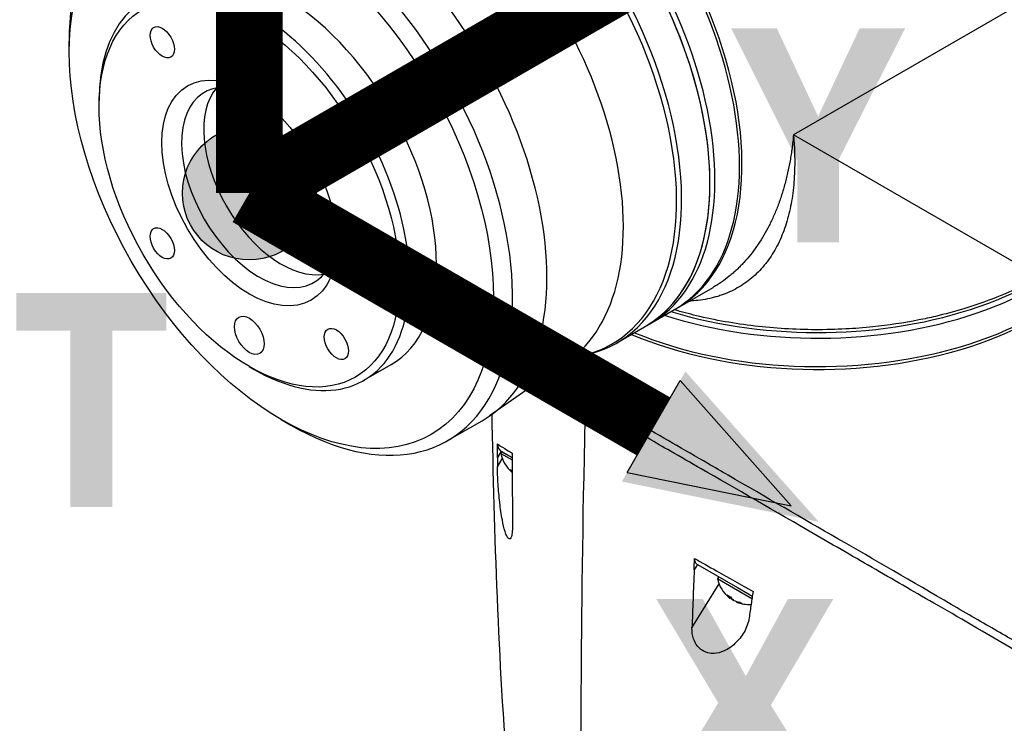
# Model space of a CAD drawing. Header units: millimetres. Extents: x 0 to 4378, y 0 to 2376.
# Tile 225 of 229: x 2525 to 2666, y 1866 to 1967. Entities that reach past the tile are written whole.
import ezdxf

# ---------------------------------------------------------------- set-up
doc = ezdxf.new("R2010")
doc.units = ezdxf.units.MM
doc.header["$LTSCALE"] = 0.2
for name, color, linetype in [('01_Object Line', 4, 'Continuous'), ('07_Special Line2', 76, 'Continuous'), ('12_Before Rev.Num.', 5, 'Continuous')]:
    doc.layers.add(name, color=color, linetype=linetype)
doc.layers.add('14_Mark', color=7, linetype='Continuous', true_color=0xe03c31)
doc.styles.add('Rainbow-5.0 Style', font='malgunsl.ttf')

# ---------------------------------------------------------------- blocks, each defined once
blk = doc.blocks.new('A$C34d99101')
for p, q in [((-79.3, 869.78), (-113.91, 849.79)), ((-217.87, 861.68), (-217.87, 863.26)), ((-213.58, 853.9), (-213.58, 854.71)), ((-78.67, 829.44), (-113.91, 849.79)), ((-130.62, 824.93), (-125.45, 827.91)), ((-125.45, 827.91), (-125.45, 827.91)), ((-139.28, 819.93), (-130.98, 824.72)), ((-175.56, 814.57), (-171.67, 816.82)), ((-146.35, 817.26), (-157.53, 809.46)), ((-144.61, 818.04), (-143.95, 818.18)), ((-192.01, 816.54), (-191.31, 816.13)), ((-143.93, 811.54), (-143.03, 812.35)), ((-187.42, 808.94), (-186.05, 808.15)), ((-163.55, 805.92), (-158.61, 808.77)), ((-155.86, 804.39), (-156.41, 803.5)), ((-155.76, 804.34), (-155.91, 804.08)), ((-155.91, 804.08), (-154.3, 803.15)), ((-155.76, 804.34), (-155.47, 804.17)), ((-156.41, 802.16), (-155.7, 803.31)), ((-127.71, 788.14), (-128.17, 787.39)), ((-127.71, 788.14), (-121.97, 784.83)), ((-126.27, 787.96), (-126.27, 787.96)), ((-126.2, 787.92), (-126.2, 787.92)), ((-125.62, 787.59), (-125.62, 787.59)), ((-124.65, 786.37), (-124.8, 786.11)), ((-124.8, 786.11), (-119.87, 783.27)), ((-122.66, 785.92), (-122.66, 785.92)), ((-128.48, 779.03), (-124.59, 785.35)), ((-121.97, 784.83), (-120.46, 783.96)), ((-120.05, 784.44), (-120.05, 784.44)), ((-122.93, 783.46), (-123.03, 783.28)), ((-122.65, 783.1), (-122.67, 783.07)), ((-120.46, 783.96), (-119.82, 783.59)), ((-122.12, 782.84), (-122.16, 782.78))]:
    blk.add_line(p, q)
for centre, start, end in [((-151.46, 804.88), 190.2393, 231.2982), ((-120.35, 786.92), 190.2393, 232.0145), ((-120.35, 786.92), 247.9855, 274.4285)]:
    blk.add_arc(centre, 4.52, start, end)
for centre, major_axis, ratio, start_param, end_param in [((-153.48, 863.69), (22.5, -38.97), 0.57735, 0, 3.141593), ((-157.72, 861.25), (-22.5, 38.97), 0.57735, 3.141593, 6.283185), ((-157.01, 861.65), (22.5, -38.97), 0.57735, 0, 3.141593), ((-157.72, 861.25), (22.5, -38.97), 0.57735, 0, 3.141593), ((-162.35, 858.57), (22.39, -38.78), 0.57735, 6.092564, 9.615399), ((-161.78, 858.9), (-22.5, 38.97), 0.57735, 2.950972, 6.473806), ((-153.12, 863.9), (22.5, -38.97), 0.57735, 6.275328, 8.628268), ((-181.11, 847.74), (22.5, -38.97), 0.57735, 0, 3.141593), ((-186.05, 844.89), (22.5, -38.97), 0.57735, 5.497787, 10.210176), ((-169.32, 854.55), (21.92, -37.96), 0.57735, 0.049466, 2.106626), ((-187.42, 844.1), (-15.75, 27.28), 0.57735, 3.141593, 6.283185), ((-191.31, 841.85), (-15.75, 27.28), 0.57735, 2.356194, 7.068583), ((-190.6, 842.26), (-7.88, 13.64), 0.57735, 5.55942, 10.148544), ((-187.42, 844.1), (7.88, -13.64), 0.57735, 3.345023, 6.079755), ((-110.49, 846.59), (45, 0), 0.57735, 4.203607, 6.283185), ((-110.49, 847.41), (45, 0), 0.57735, 4.226786, 6.283185), ((-110.49, 842.1), (45, 0), 0.57735, 4.078449, 6.291042), ((-110.49, 842.51), (45, 0), 0.57735, 4.089699, 6.283185), ((-120.19, 830.58), (2, 0), 0.57735, 0.275781, 0.275794), ((2297.05, 1388.85), (2115.74, 1665.62), 0.73313, 2.577115, 2.578242), ((-123.01, 1035.45), (18.61, 309.58), 0.034154, 2.393618, 2.81451), ((-151.72, 805.03), (-2.25, -3.9), 0.57735, 5.955485, 6.130063), ((-152.19, 805.3), (-2.14, -3.71), 0.816497, 6.1984, 6.295733), ((-144.56, 937.39), (6.03, 199.3), 0.03852, 2.315592, 2.375727), ((-112.23, 920.4), (-14.92, -195.92), 0.040268, 5.461749, 5.521548), ((-120.6, 787.07), (-2.25, -3.9), 0.57735, 5.955485, 6.202632), ((-121.07, 787.34), (-2.14, -3.71), 0.816497, 6.1984, 6.367971), ((-120.53, 787.02), (-2.25, -3.9), 0.816497, 6.169141, 6.202632), ((-120.17, 786.81), (-2.25, -3.9), 0.816497, 6.087678, 6.202632), ((-120.09, 786.77), (-2.25, -3.9), 0.57735, 5.955485, 6.202632), ((-120.6, 787.07), (-2.25, -3.9), 0.57735, 0.080554, 0.114044), ((-120.53, 787.02), (-2.25, -3.9), 0.816497, 0.080554, 0.3277), ((-120.17, 786.81), (-2.25, -3.9), 0.816497, 0.080554, 0.3277), ((-119.32, 786.33), (-2.14, -3.71), 0.57735, 6.1984, 6.367971)]:
    blk.add_ellipse(centre, major_axis=major_axis, ratio=ratio, start_param=start_param, end_param=end_param)
for centre, major_axis in [((-187.42, 844.1), (21.53, -37.29)), ((-192.01, 841.45), (15.25, -26.41)), ((-204.51, 863.1), (1.23, -2.13)), ((-192.01, 841.45), (-8.88, 15.37)), ((-179.51, 848.66), (1.23, -2.13)), ((-204.51, 834.23), (1.23, -2.13)), ((-192.01, 821.03), (-1.5, 2.6)), ((-179.51, 819.79), (1.23, -2.13))]:
    blk.add_ellipse(centre, major_axis=major_axis, ratio=0.57735)
for points, knots in [([(-113.91, 849.79), (-113.9, 849.65), (-113.88, 849.35), (-113.83, 848.76), (-113.77, 847.74), (-113.73, 846.31), (-113.75, 844.64), (-113.84, 843.01), (-114, 841.44), (-114.24, 839.91), (-114.55, 838.43), (-115.08, 836.56), (-115.93, 834.39), (-116.93, 832.65), (-117.7, 831.59), (-118.24, 830.9), (-118.96, 830.1), (-119.9, 829.24), (-120.9, 828.48), (-121.97, 827.81), (-123.1, 827.23), (-124.1, 826.84), (-124.94, 826.57), (-125.8, 826.34), (-126.89, 826.12), (-128, 825.99), (-128.66, 825.95), (-128.86, 825.95)], [-0.00005585, -0.00005585, -0.00005585, -0.00005585, 0.00051707, 0.00109, 0.00223584, 0.00452754, 0.00681923, 0.00911093, 0.01140263, 0.01369432, 0.01598602, 0.01827771, 0.0228611, 0.02744449, 0.02859034, 0.02973619, 0.03202788, 0.03431958, 0.03661127, 0.03890297, 0.04119466, 0.04348636, 0.04463221, 0.04577806, 0.04806975, 0.05036145, 0.05135454, 0.05135454, 0.05135454, 0.05135454]), ([(-113.91, 849.79), (-113.93, 849.64), (-113.94, 849.48), (-113.96, 849.32), (-113.97, 849.16), (-113.99, 849), (-114.01, 848.85), (-114.04, 848.53), (-114.08, 848.22), (-114.12, 847.91), (-114.16, 847.61), (-114.2, 847.3), (-114.25, 847), (-114.3, 846.69), (-114.35, 846.39), (-114.4, 846.09), (-114.5, 845.49), (-114.62, 844.91), (-114.75, 844.33), (-114.88, 843.75), (-115.02, 843.18), (-115.18, 842.62), (-115.33, 842.06), (-115.5, 841.51), (-115.68, 840.97), (-115.68, 840.97), (-115.68, 840.96), (-115.68, 840.96), (-115.86, 840.42), (-116.05, 839.9), (-116.25, 839.38), (-116.25, 839.38), (-116.25, 839.37), (-116.25, 839.37), (-116.35, 839.11), (-116.45, 838.86), (-116.56, 838.61), (-116.56, 838.61), (-116.56, 838.6), (-116.56, 838.6), (-116.67, 838.35), (-116.78, 838.1), (-116.89, 837.86), (-116.89, 837.85), (-116.89, 837.85), (-116.89, 837.85), (-117.12, 837.36), (-117.35, 836.88), (-117.59, 836.42), (-117.6, 836.42), (-117.6, 836.41), (-117.6, 836.41), (-117.84, 835.95), (-118.1, 835.5), (-118.36, 835.06), (-118.36, 835.06), (-118.36, 835.06), (-118.37, 835.05), (-118.63, 834.62), (-118.91, 834.19), (-119.19, 833.79), (-119.19, 833.78), (-119.19, 833.78), (-119.2, 833.78), (-119.48, 833.36), (-119.78, 832.97), (-120.09, 832.58), (-120.39, 832.2), (-120.71, 831.83), (-121.04, 831.48), (-121.04, 831.48), (-121.04, 831.47), (-121.04, 831.47), (-121.21, 831.29), (-121.38, 831.12), (-121.55, 830.95), (-121.71, 830.78), (-121.88, 830.61), (-122.05, 830.45), (-122.06, 830.45), (-122.06, 830.44), (-122.06, 830.44), (-122.23, 830.28), (-122.41, 830.12), (-122.58, 829.97), (-122.59, 829.97), (-122.59, 829.96), (-122.59, 829.96), (-122.77, 829.81), (-122.95, 829.66), (-123.13, 829.51), (-123.13, 829.51), (-123.13, 829.51), (-123.14, 829.51), (-123.5, 829.21), (-123.88, 828.93), (-124.26, 828.67), (-124.63, 828.41), (-125.02, 828.16), (-125.41, 827.94), (-125.42, 827.93), (-125.42, 827.93), (-125.42, 827.93), (-125.43, 827.92), (-125.44, 827.92), (-125.45, 827.91)], [-0.00005797, -0.00005797, -0.00005797, -0.00005797, 0.00049405, 0.00049405, 0.00049405, 0.00104607, 0.00104607, 0.00104607, 0.0021501, 0.0021501, 0.0021501, 0.00325414, 0.00325414, 0.00325414, 0.00435817, 0.00435817, 0.00435817, 0.00656624, 0.00656624, 0.00656624, 0.00877431, 0.00877431, 0.00877431, 0.01098238, 0.01098238, 0.01098238, 0.01099361, 0.01099361, 0.01099361, 0.01319044, 0.01319044, 0.01319044, 0.01320357, 0.01320357, 0.01320357, 0.01429448, 0.01429448, 0.01429448, 0.01430847, 0.01430847, 0.01430847, 0.01539851, 0.01539851, 0.01539851, 0.01541335, 0.01541335, 0.01541335, 0.01760658, 0.01760658, 0.01760658, 0.01762291, 0.01762291, 0.01762291, 0.01981465, 0.01981465, 0.01981465, 0.01983223, 0.01983223, 0.01983223, 0.02202272, 0.02202272, 0.02202272, 0.02204132, 0.02204132, 0.02204132, 0.02425053, 0.02425053, 0.02425053, 0.02643885, 0.02643885, 0.02643885, 0.02645881, 0.02645881, 0.02645881, 0.02756281, 0.02756281, 0.02756281, 0.02864692, 0.02864692, 0.02864692, 0.02866725, 0.02866725, 0.02866725, 0.02975095, 0.02975095, 0.02975095, 0.02977133, 0.02977133, 0.02977133, 0.03085499, 0.03085499, 0.03085499, 0.03087541, 0.03087541, 0.03087541, 0.03308346, 0.03308346, 0.03308346, 0.03527112, 0.03527112, 0.03527112, 0.03529119, 0.03529119, 0.03529119, 0.03534111, 0.03534111, 0.03534111, 0.03534111]), ([(-78.67, 829.44), (-78.68, 829.44), (-78.69, 829.43), (-80.29, 828.51), (-81.99, 827.66), (-85.6, 826.13), (-87.5, 825.44), (-90.81, 824.43), (-92.16, 824.07), (-94.33, 823.56), (-95.13, 823.39), (-98.09, 822.8), (-100.3, 822.47), (-103.82, 822.11), (-105.11, 822.01), (-107.86, 821.86), (-109.32, 821.83), (-112.24, 821.84), (-113.7, 821.89), (-116.61, 822.06), (-118.05, 822.19), (-120.91, 822.53), (-122.33, 822.74), (-125.12, 823.23), (-126.5, 823.52), (-128.92, 824.1), (-129.98, 824.39), (-131.02, 824.7)], [-0.005485, -0.005485, -0.005485, -0.005485, 0, 0, 0.672232, 0.672232, 1.344501, 1.344501, 1.792512, 1.792512, 2.048534, 2.048534, 2.731437, 2.731437, 3.121573, 3.121573, 3.559727, 3.559727, 3.997928, 3.997928, 4.436084, 4.436084, 4.874274, 4.874274, 5.31242, 5.31242, 5.663307, 5.663307, 5.663307, 5.663307]), ([(-146.35, 817.26), (-146.23, 817.34), (-146.1, 817.42), (-145.84, 817.57), (-145.71, 817.64), (-145.45, 817.77), (-145.32, 817.82), (-145.08, 817.91), (-144.96, 817.95), (-144.76, 818.01), (-144.68, 818.03), (-144.61, 818.04)], [3.8775249, 3.8775249, 3.8775249, 3.8775249, 3.9255423, 3.9255423, 3.9735597, 3.9735597, 4.0215771, 4.0215771, 4.0695944, 4.0695944, 4.1176118, 4.1176118, 4.1176118, 4.1176118]), ([(-143.03, 812.35), (-143.06, 812.37), (-143.09, 812.38), (-143.16, 812.43), (-143.19, 812.44), (-143.29, 812.5), (-143.35, 812.54), (-143.54, 812.65), (-143.67, 812.72), (-144.04, 812.94), (-144.29, 813.09), (-145.03, 813.52), (-145.5, 813.8), (-146.89, 814.6), (-147.75, 815.1), (-148.59, 815.59), (-148.63, 815.61), (-148.68, 815.63)], [0.0000473, 0.0000473, 0.0000473, 0.0000473, 0.0110084, 0.0110084, 0.0203933, 0.0203933, 0.039197, 0.039197, 0.0769304, 0.0769304, 0.152825, 0.152825, 0.3056694, 0.3056694, 0.6102316, 0.6102316, 0.6261714, 0.6261714, 0.6261714, 0.6261714]), ([(-143.93, 811.54), (-143.95, 811.55), (-143.98, 811.56), (-144.04, 811.6), (-144.06, 811.61), (-144.14, 811.66), (-144.2, 811.69), (-144.35, 811.78), (-144.46, 811.84), (-144.77, 812.02), (-144.97, 812.14), (-145.58, 812.49), (-145.98, 812.72), (-147.15, 813.39), (-147.88, 813.82), (-148.98, 814.45), (-149.37, 814.67), (-149.74, 814.89)], [0.000001, 0.000001, 0.000001, 0.000001, 0.0091616, 0.0091616, 0.0169709, 0.0169709, 0.0325896, 0.0325896, 0.0638273, 0.0638273, 0.1263043, 0.1263043, 0.2512646, 0.2512646, 0.5013302, 0.5013302, 0.6457966, 0.6457966, 0.6457966, 0.6457966]), ([(-143.93, 811.54), (-143.91, 811.52), (-143.87, 811.5), (-143.8, 811.46), (-143.77, 811.44), (-143.74, 811.42)], [-0.02987732, -0.02987732, -0.02987732, -0.02987732, -0.01373724, -0.01373724, 0, 0, 0, 0]), ([(-63.93, 765.34), (-63.93, 765.33), (-64.27, 765.5), (-65.07, 765.97), (-65.89, 766.47), (-69.04, 768.32), (-70.94, 769.41), (-75.15, 771.84), (-76.87, 772.88), (-78.92, 774.02), (-80.28, 774.74), (-83.74, 776.74), (-85.26, 777.64), (-90.85, 780.93), (-94.46, 782.99), (-98.55, 785.35), (-100.03, 786.21), (-104.41, 788.74), (-107.42, 790.47), (-116.68, 795.83), (-122.32, 799.09), (-128.62, 802.7), (-130.09, 803.55), (-133.72, 805.63), (-135.86, 806.87), (-139.97, 809.25), (-141.93, 810.38), (-143.74, 811.42)], [1.915503, 1.915503, 1.915503, 1.915503, 2.453917, 2.453917, 3.119268, 3.119268, 3.710855, 3.710855, 4.236876, 4.236876, 4.642605, 4.642605, 4.934699, 4.934699, 5.667174, 5.667174, 6.066186, 6.066186, 6.818123, 6.818123, 8.314738, 8.314738, 8.772171, 8.772171, 9.455351, 9.455351, 10.137965, 10.137965, 10.137965, 10.137965]), ([(-78.97, 775.38), (-78.99, 775.39), (-79.05, 775.42), (-79.19, 775.49), (-79.24, 775.53), (-79.41, 775.62), (-79.52, 775.68), (-79.86, 775.86), (-80.09, 775.99), (-80.78, 776.37), (-81.25, 776.63), (-82.68, 777.43), (-83.67, 778), (-86.75, 779.77), (-88.95, 781.05), (-96.79, 785.62), (-102.37, 788.84), (-112.54, 794.72), (-117.87, 797.8), (-124.24, 801.49), (-125.22, 802.06), (-129.6, 804.6), (-132.99, 806.55), (-137.4, 809.1), (-138.59, 809.79), (-140.32, 810.79), (-140.88, 811.11), (-141.71, 811.59), (-141.98, 811.75), (-142.38, 811.98), (-142.51, 812.05), (-142.71, 812.16), (-142.77, 812.2), (-142.87, 812.26), (-142.91, 812.28), (-142.98, 812.32), (-143.01, 812.34), (-143.03, 812.35)], [0.0003975, 0.0003975, 0.0003975, 0.0003975, 0.0037334, 0.0037334, 0.0059736, 0.0059736, 0.0104554, 0.0104554, 0.0194241, 0.0194241, 0.0373842, 0.0373842, 0.0734232, 0.0734232, 0.1463793, 0.1463793, 0.3201527, 0.3201527, 0.4871586, 0.4871586, 0.516686, 0.516686, 0.6197489, 0.6197489, 0.6590143, 0.6590143, 0.678683, 0.678683, 0.6884419, 0.6884419, 0.6932923, 0.6932923, 0.6957089, 0.6957089, 0.6969153, 0.6969153, 0.6983201, 0.6983201, 0.6983201, 0.6983201]), ([(-154.66, 755.04), (-156.23, 772.89), (-156.75, 790.62), (-157.16, 808.75), (-157.17, 809.22), (-157.18, 809.7)], [0, 0, 0, 0, 6.08921, 6.08921, 6.253362, 6.253362, 6.253362, 6.253362]), ([(-156.41, 805.43), (-156.14, 805.26), (-155.79, 805.03), (-155.34, 804.76), (-155.03, 804.57), (-154.69, 804.36), (-154.29, 804.12)], [0, 0, 0, 0, 0.5977799, 0.5977799, 0.5977799, 0.9999999, 0.9999999, 0.9999999, 0.9999999]), ([(-156.41, 805.43), (-156.41, 805.3), (-156.39, 805.17), (-156.33, 804.96), (-156.29, 804.87), (-156.15, 804.62), (-156.01, 804.48), (-155.86, 804.39)], [0.0000032, 0.0000032, 0.0000032, 0.0000032, 0.0503484, 0.0503484, 0.0941618, 0.0941618, 0.1878468, 0.1878468, 0.1878468, 0.1878468]), ([(-156.41, 803.5), (-156.41, 803.85), (-156.41, 804.22), (-156.41, 804.85), (-156.41, 805.16), (-156.41, 805.43)], [-0.2324123, -0.2324123, -0.2324123, -0.2324123, -0.1008984, -0.1008984, -0.0000209, -0.0000209, -0.0000209, -0.0000209]), ([(-155.86, 804.39), (-155.66, 804.28), (-155.4, 804.13), (-155.07, 803.94), (-154.99, 803.9), (-154.83, 803.8), (-154.52, 803.62), (-154.45, 803.58), (-154.37, 803.54), (-154.3, 803.49)], [0, 0, 0, 0, 0.5, 0.5, 0.5, 0.75, 0.75, 0.75, 0.8421236, 0.8421236, 0.8421236, 0.8421236]), ([(-154.29, 804.12), (-154.3, 803.86), (-154.3, 803.56), (-154.3, 803.03), (-154.29, 802.74), (-154.29, 802.47)], [-0.1934752, -0.1934752, -0.1934752, -0.1934752, -0.0983779, -0.0983779, 0, 0, 0, 0]), ([(-156.41, 803.5), (-156.41, 803.27), (-156.41, 803.05), (-156.41, 802.6), (-156.41, 802.38), (-156.41, 802.16)], [-0.1686475, -0.1686475, -0.1686475, -0.1686475, -0.0843243, -0.0843243, -0.000001, -0.000001, -0.000001, -0.000001]), ([(-154.23, 793.9), (-154.23, 793.54), (-154.24, 793.21), (-154.29, 792.61), (-154.33, 792.35), (-154.44, 792), (-154.5, 791.89), (-154.62, 791.81), (-154.67, 791.8), (-154.76, 791.83), (-154.81, 791.86), (-154.91, 791.97), (-154.97, 792.06), (-155.13, 792.36), (-155.22, 792.61), (-155.45, 793.33), (-155.58, 793.88), (-155.84, 795.29), (-155.97, 796.15), (-156.17, 797.92), (-156.25, 798.8), (-156.37, 800.6), (-156.41, 801.47), (-156.41, 802.16)], [-1.636051, -1.636051, -1.636051, -1.636051, -1.487609, -1.487609, -1.342627, -1.342627, -1.229751, -1.229751, -1.162071, -1.162071, -1.103238, -1.103238, -1.031704, -1.031704, -0.907622, -0.907622, -0.714138, -0.714138, -0.48257, -0.48257, -0.258591, -0.258591, -0.000001, -0.000001, -0.000001, -0.000001]), ([(-128.17, 787.39), (-128.16, 787.66), (-128.15, 787.93), (-128.14, 788.46), (-128.13, 788.76), (-128.13, 789.01)], [-0.1913085, -0.1913085, -0.1913085, -0.1913085, -0.0940503, -0.0940503, 0, 0, 0, 0]), ([(-128.13, 789.01), (-127.07, 788.42), (-126.02, 787.82), (-124.97, 787.23), (-123.2, 786.22), (-121.44, 785.23), (-119.71, 784.25)], [0, 0, 0, 0, 0.371058, 0.371058, 0.371058, 1, 1, 1, 1]), ([(-128.13, 789.01), (-128.13, 788.91), (-128.12, 788.82), (-128.08, 788.64), (-128.05, 788.55), (-127.98, 788.4), (-127.93, 788.33), (-127.83, 788.22), (-127.77, 788.18), (-127.71, 788.14)], [0, 0, 0, 0, 0.0370329, 0.0370329, 0.076468, 0.076468, 0.1152358, 0.1152358, 0.1527656, 0.1527656, 0.1527656, 0.1527656]), ([(-119.71, 784.24), (-119.76, 783.96), (-119.81, 783.63), (-119.9, 783.06), (-119.95, 782.75), (-119.99, 782.45)], [-0.2166132, -0.2166132, -0.2166132, -0.2166132, -0.1116759, -0.1116759, 0, 0, 0, 0]), ([(-119.99, 782.45), (-120.04, 782.13), (-120.09, 781.8), (-120.18, 781.14), (-120.23, 780.81), (-120.28, 780.48)], [0.000001, 0.000001, 0.000001, 0.000001, 0.1240778, 0.1240778, 0.2481545, 0.2481545, 0.2481545, 0.2481545]), ([(-120.28, 780.48), (-120.38, 779.77), (-120.64, 779.07), (-121.34, 777.84), (-121.79, 777.27), (-122.76, 776.36), (-123.29, 775.99), (-124.35, 775.51), (-124.84, 775.39), (-125.6, 775.36), (-125.9, 775.38), (-126.38, 775.5), (-126.56, 775.57), (-126.91, 775.74), (-127.06, 775.84), (-127.38, 776.09), (-127.54, 776.25), (-127.94, 776.74), (-128.12, 777.09), (-128.42, 777.94), (-128.49, 778.47), (-128.48, 779.03)], [-1.596737, -1.596737, -1.596737, -1.596737, -1.33399, -1.33399, -1.081083, -1.081083, -0.864266, -0.864266, -0.684891, -0.684891, -0.576042, -0.576042, -0.504751, -0.504751, -0.44002, -0.44002, -0.35801, -0.35801, -0.205711, -0.205711, -0.000001, -0.000001, -0.000001, -0.000001])]:
    blk.add_open_spline(points, degree=3, knots=knots)
blk.add_open_spline([(-119.71, 784.25), (-119.71, 784.25), (-119.71, 784.24), (-119.71, 784.24)], degree=3)
blk = doc.blocks.new('A$C36afca62')
h = blk.add_hatch(color=256)
h.dxf.hatch_style = 1
h.paths.add_polyline_path([(6, 0, 1), (-6, 0, 1)])
at = {"layer": '14_Mark'}
blk.add_hatch(color=256, dxfattribs=at).paths.add_polyline_path([(51.084, -29.494), (39.12, -16.002), (33.418, -25.878)])
blk.add_circle((0, 0), 6)
at = {"layer": '07_Special Line2', "const_width": 6}
blk.add_lwpolyline([(36.269, 20.94), (0, 0)], dxfattribs=at)
at = {"layer": '12_Before Rev.Num.', "const_width": 6}
blk.add_lwpolyline([(0, 41.88), (0, 0)], dxfattribs=at)
at = {"layer": '14_Mark'}
for p, q in [((33.893, -25.055), (38.645, -16.825)), ((48.615, -28.068), (38.645, -16.825)), ((33.893, -25.055), (48.615, -28.068))]:
    blk.add_line(p, q, dxfattribs=at)
at = {"layer": '14_Mark', "const_width": 6}
blk.add_lwpolyline([(36.269, -20.94), (0, 0)], dxfattribs=at)
at = {"insert": (-21.407, -18.551), "char_height": 19.2, "attachment_point": 4, "style": 'Rainbow-5.0 Style'}
blk.add_mtext('{\\fMalgun Gothic Semilight|b1|i0|c129|p50;T}', dxfattribs=at)
at = {"layer": '07_Special Line2', "insert": (43.221, 5.18), "char_height": 19.2, "attachment_point": 4, "style": 'Rainbow-5.0 Style'}
blk.add_mtext('{\\fMalgun Gothic Semilight|b1|i0|c129|p50;Y}', dxfattribs=at)
at = {"layer": '14_Mark', "insert": (36.133, -46.025), "char_height": 19.2, "attachment_point": 4, "style": 'Rainbow-5.0 Style'}
blk.add_mtext('{\\fMalgun Gothic Semilight|b1|i0|c129|p50;X}', dxfattribs=at)

msp = doc.modelspace()

# ---------------------------------------------------------------- block references
at = {"xscale": 1.6, "yscale": 1.6, "zscale": 1.6}
msp.add_blockref('A$C36afca62', (2557.497, 1941.912), dxfattribs=at)
at = {"layer": '01_Object Line'}
msp.add_blockref('A$C34d99101', (2749.512, 1100.467), dxfattribs=at)

doc.saveas('drawing.dxf')
